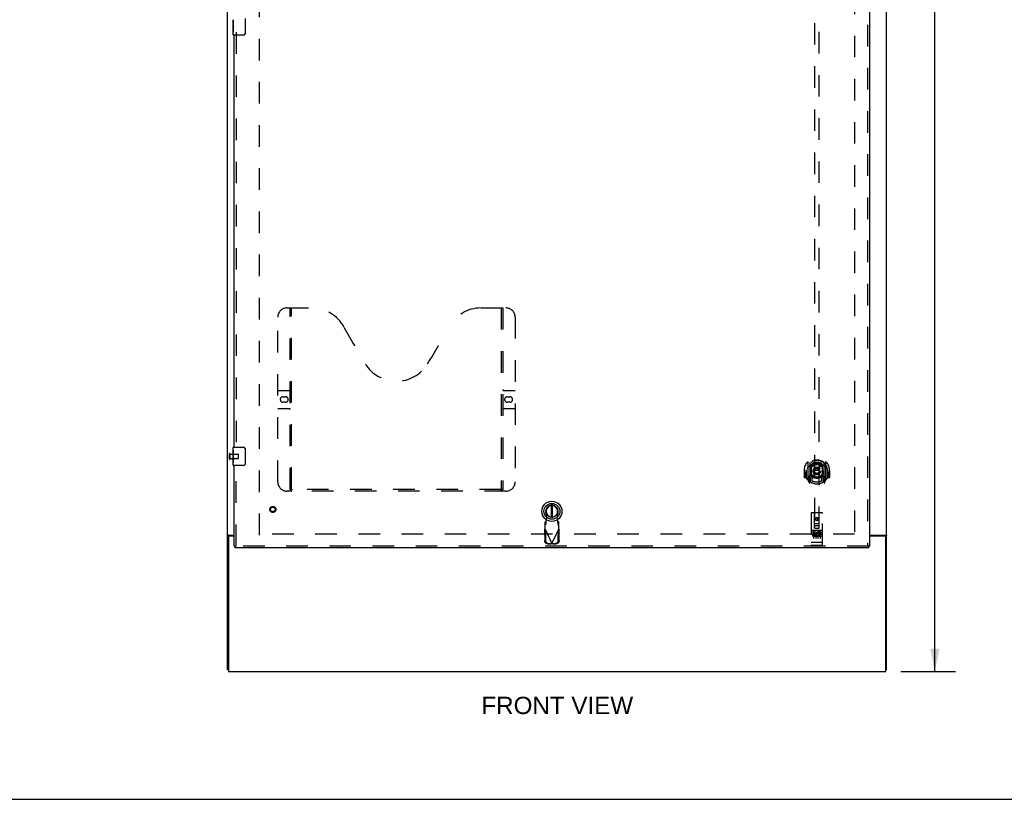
# Model space of a CAD drawing. Header units: inches. Extents: x 0 to 214, y 0 to 139.
# Tile 2 of 21: x 54 to 108, y 0 to 43. Entities that reach past the tile are written whole.
import ezdxf

# ---------------------------------------------------------------- set-up
doc = ezdxf.new("R2010")
doc.units = ezdxf.units.IN
doc.header["$LTSCALE"] = 11.781
doc.header["$MEASUREMENT"] = 0
doc.linetypes.add('HIDDEN', pattern=[0.2, 0.1, -0.1])
doc.layers.get('0').update_dxf_attribs({"linetype": 'CONTINUOUS'})
for name, color, linetype in [('DEFAULT_2', 8, 'HIDDEN'), ('DIMENSIONS', 7, 'CONTINUOUS'), ('DOOR_ASSEMBLY', 7, 'CONTINUOUS')]:
    doc.layers.add(name, color=color, linetype=linetype)
doc.styles.get("Standard").update_dxf_attribs({"font": 'arial.ttf'})
doc.dimstyles.new('DIMSTYLE_1', dxfattribs={"dimtxt": 0.945, "dimasz": 1.26, "dimexe": 0.09, "dimexo": 0.07, "dimgap": 0.0375, "dimtad": 0, "dimtih": 1, "dimtoh": 1, "dimzin": 4, "dimdsep": 46, "dimtxsty": 'Standard', "dimblk": '_FILLED', "dimblk1": '_FILLED', "dimblk2": '_FILLED', "dimcen": 0.09, "dimadec": 3, "dimazin": 1, "dimtfac": 1, "dimtdec": 3, "dimtofl": 0, "dimtmove": 0, "dimatfit": 3, "dimldrblk": '_FILLED', "dimfxl": 0, "dimtolj": 1, "dimtzin": 4, "dimarcsym": 0})

# ---------------------------------------------------------------- blocks, each defined once
blk = doc.blocks.new('_FILLED')
at = {"color": 0, "linetype": 'ByBlock'}
blk.add_solid([(0, 0), (-1, 0.2), (-1, -0.2)], dxfattribs=at)
blk = doc.blocks.new('*D9')
at = {"layer": 'DIMENSIONS', "color": 2, "linetype": 'Continuous'}
for p, q in [((101.886, 96.971), (104.882, 96.971)), ((103.748, 96.971), (103.748, 52.916)), ((103.748, 6.971), (103.748, 51.026)), ((101.886, 6.971), (104.882, 6.971))]:
    blk.add_line(p, q, dxfattribs=at)
at = {"layer": 'DIMENSIONS', "color": 2, "linetype": 'Continuous', "xscale": 1.26, "yscale": 1.26, "zscale": 1.26}
for p, rotation in [((103.748, 96.971), 90), ((103.748, 6.971), 270)]:
    blk.add_blockref('_FILLED', p, dxfattribs=dict(at, rotation=rotation))
at = {"layer": 'DIMENSIONS', "color": 2, "linetype": 'Continuous', "insert": (103.748, 52.443), "char_height": 0.945, "width": 3.30223, "attachment_point": 2, "line_spacing_factor": 0.9}
blk.add_mtext('90.00', dxfattribs=at)

msp = doc.modelspace()

# ---------------------------------------------------------------- linework, layer by layer
at = {"color": 3, "linetype": 'Continuous'}
for p, q in [((65.116, 7.075), (65.116, 96.867)), ((101.116, 7.075), (101.116, 96.867)), ((65.168, 14.307), (65.168, 6.971)), ((65.176, 14.419), (65.491, 14.419)), ((65.491, 14.367), (65.228, 14.367)), ((100.178, 14.419), (101.056, 14.419)), ((101.004, 14.367), (100.178, 14.367)), ((101.064, 6.971), (101.064, 14.307)), ((65.168, 6.971), (101.064, 6.971))]:
    msp.add_line(p, q, dxfattribs=at)
at = {"color": 7, "linetype": 'Continuous'}
for p, q in [((65.22, 14.381), (65.116, 14.381)), ((65.22, 14.366), (65.22, 14.381)), ((101.012, 14.381), (101.116, 14.381)), ((101.012, 14.381), (101.012, 14.366)), ((65.168, 7.075), (65.116, 7.075)), ((101.064, 7.075), (101.116, 7.075)), ((0, 0), (214.2, 0))]:
    msp.add_line(p, q, dxfattribs=at)
at = {"color": 3, "linetype": 'Continuous'}
for points in [[(65.176, 14.419), (65.174, 14.417), (65.171, 14.415), (65.168, 14.414), (65.165, 14.412), (65.162, 14.411), (65.158, 14.409), (65.154, 14.408), (65.151, 14.407), (65.147, 14.405), (65.143, 14.404), (65.14, 14.402), (65.136, 14.401), (65.133, 14.4), (65.13, 14.398), (65.128, 14.397), (65.125, 14.395), (65.123, 14.394), (65.121, 14.392), (65.119, 14.39), (65.118, 14.389), (65.117, 14.387), (65.117, 14.385), (65.116, 14.383), (65.116, 14.381)], [(101.056, 14.419), (101.058, 14.417), (101.061, 14.415), (101.063, 14.414), (101.067, 14.412), (101.07, 14.411), (101.074, 14.409), (101.077, 14.408), (101.085, 14.405)], [(101.085, 14.405), (101.089, 14.404), (101.092, 14.402), (101.095, 14.401), (101.099, 14.4), (101.101, 14.398), (101.104, 14.397), (101.107, 14.395), (101.109, 14.394), (101.111, 14.392), (101.112, 14.39), (101.114, 14.389), (101.115, 14.387), (101.115, 14.385), (101.116, 14.383), (101.116, 14.381)]]:
    msp.add_lwpolyline(points, dxfattribs=at)
at = {"color": 7, "linetype": 'Continuous'}
for points in [[(65.237, 14.397), (65.232, 14.395), (65.23, 14.394), (65.228, 14.392), (65.226, 14.391), (65.224, 14.389), (65.222, 14.388), (65.221, 14.386), (65.22, 14.385), (65.22, 14.383), (65.22, 14.381)], [(65.252, 14.419), (65.252, 14.417), (65.252, 14.415), (65.252, 14.413), (65.251, 14.411), (65.25, 14.409), (65.249, 14.408), (65.248, 14.406), (65.247, 14.404), (65.245, 14.403), (65.243, 14.401), (65.241, 14.4), (65.239, 14.399), (65.237, 14.397)], [(100.98, 14.419), (100.98, 14.417), (100.98, 14.415), (100.98, 14.413), (100.981, 14.411), (100.981, 14.409), (100.982, 14.408), (100.984, 14.406), (100.985, 14.404), (100.987, 14.403), (100.989, 14.401), (100.991, 14.4), (100.993, 14.399), (100.995, 14.397), (101, 14.395)], [(101, 14.395), (101.002, 14.394), (101.004, 14.392), (101.006, 14.391), (101.008, 14.389), (101.009, 14.388), (101.011, 14.386), (101.011, 14.385), (101.012, 14.383), (101.012, 14.381)]]:
    msp.add_lwpolyline(points, dxfattribs=at)
at = {"color": 3, "linetype": 'Continuous'}
for centre, start, end in [((65.228, 14.307), 90, 180), ((101.004, 14.307), 0, 90)]:
    msp.add_arc(centre, 0.06, start, end, dxfattribs=at)
at = {"layer": 'DEFAULT_2', "color": 8, "linetype": 'HIDDEN'}
for p, q in [((66.866, 14.419), (66.866, 93.523)), ((99.366, 93.523), (99.366, 14.419)), ((65.22, 18.579), (65.22, 18.863)), ((65.263, 18.579), (65.263, 18.863)), ((65.263, 18.845), (65.71, 18.845)), ((65.72, 18.607), (65.72, 18.835)), ((65.263, 18.597), (65.71, 18.597)), ((99.366, 14.471), (66.866, 14.471))]:
    msp.add_line(p, q, dxfattribs=at)
for centre, radius, start, end in [((65.241, 18.863), 0.0215, 360, 180), ((65.71, 18.835), 0.01, 360, 90), ((65.241, 18.579), 0.0215, 180, 0), ((65.71, 18.607), 0.01, 270, 0)]:
    msp.add_arc(centre, radius, start, end, dxfattribs=at)
at = {"layer": 'DOOR_ASSEMBLY', "color": 8, "linetype": 'HIDDEN'}
for p, q in [((100.074, 94.117), (100.074, 13.825)), ((97.178, 51.8), (97.178, 14.798)), ((97.428, 14.798), (97.428, 51.8)), ((65.595, 41.876), (65.595, 19.066)), ((68.365, 26.825), (69.72, 26.825)), ((68.54, 16.915), (68.54, 26.825)), ((68.62, 16.945), (68.62, 26.825)), ((78.97, 26.825), (80.325, 26.825)), ((80.07, 26.825), (80.07, 16.945)), ((80.15, 26.825), (80.15, 16.915)), ((67.865, 17.325), (67.865, 26.325)), ((80.825, 26.325), (80.825, 17.325)), ((67.865, 22.325), (68.5, 22.325)), ((80.19, 22.325), (80.825, 22.325)), ((68.151, 21.975), (68.288, 21.975)), ((68.288, 21.675), (68.151, 21.675)), ((80.401, 21.975), (80.538, 21.975)), ((80.538, 21.675), (80.401, 21.675)), ((68.5, 21.325), (67.865, 21.325)), ((80.825, 21.325), (80.19, 21.325)), ((65.595, 13.825), (65.595, 18.376)), ((96.803, 18.426), (96.803, 17.458)), ((96.921, 18.372), (96.921, 17.356)), ((96.928, 18.347), (96.928, 17.344)), ((97.028, 18.307), (97.028, 18.205)), ((97.578, 18.205), (97.578, 18.307)), ((97.678, 18.347), (97.678, 17.344)), ((97.686, 18.372), (97.686, 17.356)), ((97.803, 17.458), (97.803, 18.426)), ((96.618, 17.942), (96.603, 17.942)), ((96.603, 17.942), (96.603, 17.569)), ((96.721, 17.942), (96.736, 17.942)), ((96.721, 17.942), (96.721, 17.554)), ((96.728, 17.989), (96.729, 17.991)), ((96.728, 17.531), (96.728, 17.989)), ((97.021, 17.624), (97.021, 18.255)), ((97.14, 17.598), (97.171, 17.942)), ((97.141, 18.281), (97.171, 17.942)), ((97.436, 17.942), (97.171, 17.942)), ((97.466, 18.281), (97.436, 17.942)), ((97.467, 17.598), (97.436, 17.942)), ((97.586, 18.255), (97.586, 17.624)), ((97.886, 17.942), (97.871, 17.942)), ((97.878, 17.989), (97.878, 17.991)), ((97.878, 17.531), (97.878, 17.989)), ((97.886, 17.942), (97.886, 17.554)), ((98.003, 17.942), (97.988, 17.942)), ((98.003, 17.942), (98.003, 17.569)), ((96.721, 17.554), (96.618, 17.554)), ((96.721, 17.554), (96.729, 17.569)), ((96.808, 17.448), (96.878, 17.272)), ((96.921, 17.613), (96.861, 17.613)), ((96.861, 17.613), (96.861, 17.463)), ((96.861, 17.463), (96.928, 17.463)), ((96.899, 17.517), (96.869, 17.471)), ((96.899, 17.352), (96.904, 17.349)), ((96.907, 17.275), (96.921, 17.356)), ((96.998, 17.294), (96.928, 17.403)), ((96.931, 17.576), (96.931, 17.369)), ((97.021, 17.614), (96.948, 17.614)), ((97.017, 17.596), (96.951, 17.596)), ((97.028, 17.643), (97.028, 17.391)), ((97.578, 17.391), (97.578, 17.643)), ((97.658, 17.614), (97.586, 17.614)), ((97.656, 17.596), (97.59, 17.596)), ((97.678, 17.403), (97.608, 17.294)), ((97.676, 17.369), (97.676, 17.576)), ((97.678, 17.463), (97.746, 17.463)), ((97.746, 17.613), (97.686, 17.613)), ((97.686, 17.356), (97.7, 17.275)), ((97.707, 17.352), (97.707, 17.352)), ((97.707, 17.352), (97.707, 17.352)), ((97.707, 17.352), (97.707, 17.352)), ((97.738, 17.471), (97.708, 17.517)), ((97.729, 17.272), (97.799, 17.448)), ((97.746, 17.463), (97.746, 17.613)), ((97.878, 17.569), (97.886, 17.554)), ((97.988, 17.554), (97.886, 17.554)), ((80.325, 16.825), (68.365, 16.825)), ((80.066, 16.905), (68.624, 16.905)), ((82.559, 15.366), (82.505, 15.661)), ((83.164, 15.661), (83.11, 15.366)), ((96.991, 15.608), (96.991, 13.883)), ((97.586, 15.638), (97.021, 15.638)), ((97.177, 14.798), (97.173, 15.608)), ((97.43, 14.798), (97.433, 15.608)), ((97.616, 13.883), (97.616, 15.608)), ((82.507, 15.165), (82.461, 15.124)), ((82.461, 14.75), (82.461, 15.124)), ((82.507, 15.01), (82.507, 15.165)), ((82.521, 15.169), (82.559, 15.366)), ((83.11, 15.366), (83.148, 15.169)), ((83.209, 15.124), (83.163, 15.165)), ((83.163, 15.165), (83.163, 15.01)), ((83.209, 14.75), (83.209, 15.124)), ((97.303, 15.371), (97.241, 15.334)), ((97.241, 15.334), (97.251, 15.329)), ((97.241, 15.334), (97.241, 15.262)), ((97.241, 15.262), (97.251, 15.268)), ((97.241, 15.262), (97.303, 15.226)), ((97.303, 15.359), (97.251, 15.329)), ((97.251, 15.329), (97.251, 15.268)), ((97.251, 15.268), (97.303, 15.238)), ((97.366, 15.334), (97.303, 15.371)), ((97.303, 15.371), (97.303, 15.359)), ((97.356, 15.329), (97.303, 15.359)), ((97.303, 15.238), (97.356, 15.268)), ((97.303, 15.226), (97.366, 15.262)), ((97.303, 15.226), (97.303, 15.238)), ((97.366, 15.334), (97.356, 15.329)), ((97.356, 15.268), (97.356, 15.329)), ((97.366, 15.262), (97.356, 15.268)), ((97.366, 15.262), (97.366, 15.334)), ((82.432, 14.702), (82.474, 14.722)), ((82.432, 14.702), (82.443, 14.112)), ((82.461, 14.969), (82.507, 15.01)), ((82.461, 14.75), (82.835, 13.963)), ((82.474, 14.722), (82.484, 14.131)), ((82.835, 13.963), (83.209, 14.75)), ((83.163, 15.01), (83.209, 14.969)), ((83.185, 14.131), (83.195, 14.722)), ((83.195, 14.722), (83.237, 14.702)), ((83.227, 14.112), (83.237, 14.702)), ((97.586, 14.681), (97.021, 14.681)), ((97.159, 14.559), (97.067, 14.559)), ((97.067, 14.559), (97.067, 14.517)), ((97.092, 14.665), (97.264, 14.665)), ((97.116, 14.55), (97.116, 14.244)), ((97.176, 15.048), (97.431, 15.048)), ((97.177, 14.798), (97.198, 14.798)), ((97.198, 14.798), (97.408, 14.798)), ((97.388, 14.923), (97.218, 14.923)), ((97.241, 14.55), (97.241, 14.244)), ((97.342, 14.665), (97.514, 14.665)), ((97.366, 14.55), (97.366, 14.244)), ((97.379, 14.523), (97.366, 14.505)), ((97.376, 14.549), (97.379, 14.547)), ((97.535, 14.559), (97.379, 14.559)), ((97.379, 14.559), (97.379, 14.547)), ((97.379, 14.523), (97.379, 14.346)), ((97.408, 14.798), (97.43, 14.798)), ((97.491, 14.55), (97.491, 14.244)), ((97.535, 14.559), (97.535, 14.517)), ((97.009, 14.012), (97.008, 14.012)), ((97.008, 14.012), (97.008, 14.012)), ((97.01, 14.012), (97.009, 14.012)), ((97.011, 14.012), (97.01, 14.012)), ((97.011, 14.011), (97.011, 14.012)), ((97.012, 14.011), (97.011, 14.011)), ((97.013, 14.011), (97.012, 14.011)), ((97.014, 14.011), (97.013, 14.011)), ((97.015, 14.011), (97.014, 14.011)), ((97.016, 14.011), (97.015, 14.011)), ((97.015, 14.011), (97.015, 14.011)), ((97.017, 14.011), (97.016, 14.011)), ((97.018, 14.011), (97.017, 14.011)), ((97.019, 14.011), (97.018, 14.011)), ((97.02, 14.011), (97.019, 14.011)), ((97.021, 14.011), (97.02, 14.011)), ((97.586, 14.011), (97.021, 14.011)), ((97.021, 14.011), (97.021, 14.011)), ((97.159, 14.517), (97.067, 14.517)), ((97.163, 14.473), (97.117, 14.473)), ((97.159, 14.432), (97.13, 14.432)), ((97.223, 14.388), (97.13, 14.388)), ((97.223, 14.346), (97.13, 14.346)), ((97.223, 14.388), (97.223, 14.346)), ((97.355, 14.394), (97.372, 14.355)), ((97.535, 14.346), (97.379, 14.346)), ((97.535, 14.517), (97.422, 14.517)), ((97.422, 14.517), (97.422, 14.473)), ((97.514, 14.473), (97.422, 14.473)), ((97.514, 14.431), (97.422, 14.431)), ((97.422, 14.431), (97.422, 14.388)), ((97.535, 14.388), (97.422, 14.388)), ((97.514, 14.473), (97.514, 14.431)), ((97.535, 14.388), (97.535, 14.346)), ((97.586, 14.011), (97.587, 14.011)), ((97.587, 14.011), (97.588, 14.011)), ((97.588, 14.011), (97.589, 14.011)), ((97.589, 14.011), (97.59, 14.011)), ((97.59, 14.011), (97.591, 14.011)), ((97.591, 14.011), (97.592, 14.011)), ((97.591, 14.011), (97.591, 14.011)), ((97.592, 14.011), (97.593, 14.011)), ((97.593, 14.011), (97.594, 14.011)), ((97.594, 14.011), (97.595, 14.011)), ((97.595, 14.011), (97.596, 14.012)), ((97.595, 14.011), (97.595, 14.011)), ((97.596, 14.012), (97.597, 14.012)), ((97.597, 14.012), (97.598, 14.012)), ((97.598, 14.012), (97.599, 14.012)), ((97.599, 14.012), (97.6, 14.012)), ((97.599, 14.012), (97.599, 14.012)), ((100.136, 13.825), (65.533, 13.825)), ((82.597, 13.953), (82.79, 13.949)), ((82.639, 13.972), (82.832, 13.969)), ((82.832, 13.969), (82.79, 13.949)), ((82.835, 13.963), (82.812, 13.956)), ((82.85, 13.958), (82.835, 13.963)), ((82.838, 13.969), (83.031, 13.972)), ((82.879, 13.949), (82.838, 13.969)), ((82.865, 13.954), (82.85, 13.958)), ((82.879, 13.949), (82.865, 13.954)), ((82.879, 13.949), (83.072, 13.953)), ((97.586, 13.853), (97.021, 13.853))]:
    msp.add_line(p, q, dxfattribs=at)
at = {"layer": 'DOOR_ASSEMBLY', "color": 3, "linetype": 'Continuous'}
for p, q in [((100.178, 94.117), (100.178, 13.825)), ((65.491, 19.221), (65.491, 41.721)), ((65.491, 13.825), (65.491, 18.221)), ((100.136, 13.721), (65.533, 13.721))]:
    msp.add_line(p, q, dxfattribs=at)
at = {"layer": 'DOOR_ASSEMBLY', "color": 7, "linetype": 'Continuous'}
for p, q in [((65.431, 42.302), (65.431, 42.559)), ((65.437, 42.504), (65.431, 42.504)), ((66.086, 42.621), (66.086, 41.821)), ((65.431, 42.336), (65.438, 42.336)), ((65.431, 41.736), (65.431, 42.299)), ((65.432, 42.273), (65.431, 42.273)), ((65.431, 42.141), (65.437, 42.141)), ((65.431, 42.105), (65.438, 42.105)), ((65.431, 42.042), (65.438, 42.042)), ((65.432, 42.275), (65.434, 42.253)), ((65.438, 42.336), (65.438, 42.472)), ((65.438, 41.875), (65.438, 42.105)), ((65.431, 41.875), (65.438, 41.875)), ((65.986, 41.721), (65.446, 41.721)), ((65.431, 19.06), (65.431, 19.206)), ((65.431, 18.802), (65.431, 19.059)), ((65.437, 19.004), (65.431, 19.004)), ((65.431, 18.836), (65.438, 18.836)), ((65.438, 18.836), (65.438, 18.972)), ((65.446, 19.221), (65.986, 19.221)), ((66.086, 19.121), (66.086, 18.321)), ((65.431, 18.236), (65.431, 18.799)), ((65.432, 18.773), (65.431, 18.773)), ((65.431, 18.641), (65.437, 18.641)), ((65.431, 18.605), (65.438, 18.605)), ((65.431, 18.542), (65.438, 18.542)), ((65.431, 18.375), (65.438, 18.375)), ((65.432, 18.775), (65.434, 18.753)), ((65.438, 18.375), (65.438, 18.605)), ((65.986, 18.221), (65.446, 18.221)), ((82.795, 16.033), (82.795, 15.408)), ((82.874, 15.408), (82.874, 16.033)), ((65.491, 13.825), (65.533, 13.825)), ((65.533, 13.721), (65.533, 13.825)), ((100.178, 13.825), (100.136, 13.825)), ((100.136, 13.721), (100.136, 13.825))]:
    msp.add_line(p, q, dxfattribs=at)
for points in [[(65.431, 42.56), (65.431, 42.556), (65.431, 42.552), (65.432, 42.546), (65.434, 42.533)], [(65.434, 42.533), (65.435, 42.525), (65.435, 42.517), (65.436, 42.509)], [(65.436, 42.509), (65.437, 42.5), (65.437, 42.491), (65.438, 42.481), (65.438, 42.472)], [(65.431, 42.302), (65.431, 42.294), (65.432, 42.285), (65.432, 42.275)], [(65.434, 42.253), (65.435, 42.241), (65.436, 42.229), (65.437, 42.217), (65.437, 42.204), (65.438, 42.191), (65.438, 42.179), (65.438, 42.166), (65.437, 42.153), (65.437, 42.14), (65.436, 42.128), (65.435, 42.116)], [(66.086, 41.821), (66.086, 41.814), (66.085, 41.808), (66.084, 41.802), (66.083, 41.796), (66.081, 41.79), (66.079, 41.784)], [(65.431, 19.06), (65.431, 19.056), (65.431, 19.052), (65.432, 19.046), (65.434, 19.033)], [(65.434, 19.033), (65.435, 19.025), (65.435, 19.017), (65.436, 19.009)], [(65.436, 19.009), (65.437, 19), (65.437, 18.991), (65.438, 18.981), (65.438, 18.972)], [(66.079, 19.157), (66.081, 19.151), (66.083, 19.145), (66.084, 19.139), (66.085, 19.133), (66.086, 19.127), (66.086, 19.121)], [(65.431, 18.802), (65.431, 18.794), (65.432, 18.785), (65.432, 18.775)], [(65.434, 18.753), (65.435, 18.741), (65.436, 18.729), (65.437, 18.717), (65.437, 18.704), (65.438, 18.691), (65.438, 18.679), (65.438, 18.666), (65.437, 18.653), (65.437, 18.64), (65.436, 18.628), (65.435, 18.616)], [(66.086, 18.321), (66.086, 18.314), (66.085, 18.308), (66.084, 18.302), (66.083, 18.296), (66.081, 18.29), (66.079, 18.284)]]:
    msp.add_lwpolyline(points, dxfattribs=at)
at = {"layer": 'DOOR_ASSEMBLY', "color": 8, "linetype": 'HIDDEN'}
for points in [[(96.758, 18.381), (96.759, 18.382), (96.759, 18.383), (96.76, 18.383), (96.761, 18.384), (96.762, 18.385), (96.762, 18.386), (96.763, 18.387), (96.764, 18.387), (96.765, 18.388), (96.765, 18.389), (96.766, 18.39), (96.767, 18.39), (96.768, 18.391), (96.768, 18.392), (96.769, 18.392), (96.77, 18.393), (96.771, 18.394), (96.772, 18.394), (96.773, 18.395), (96.773, 18.396), (96.774, 18.396), (96.775, 18.397), (96.776, 18.397), (96.777, 18.398), (96.778, 18.398), (96.779, 18.399), (96.779, 18.399), (96.78, 18.4), (96.781, 18.4), (96.782, 18.401), (96.783, 18.401), (96.784, 18.402), (96.785, 18.402), (96.786, 18.403)], [(97.115, 18.299), (97.121, 18.3), (97.126, 18.302), (97.132, 18.303), (97.137, 18.305), (97.143, 18.306), (97.148, 18.307), (97.153, 18.308), (97.159, 18.31), (97.164, 18.311), (97.17, 18.312), (97.175, 18.313), (97.181, 18.314), (97.186, 18.315), (97.192, 18.316), (97.197, 18.317), (97.203, 18.317), (97.209, 18.318), (97.214, 18.319), (97.22, 18.32), (97.225, 18.32), (97.231, 18.321), (97.236, 18.321), (97.242, 18.322), (97.248, 18.322), (97.253, 18.323), (97.259, 18.323), (97.264, 18.323), (97.27, 18.324), (97.275, 18.324), (97.281, 18.324), (97.287, 18.324), (97.292, 18.324), (97.298, 18.325), (97.303, 18.325), (97.309, 18.325), (97.315, 18.324), (97.32, 18.324), (97.326, 18.324), (97.331, 18.324), (97.337, 18.324), (97.343, 18.323), (97.348, 18.323), (97.354, 18.323), (97.359, 18.322), (97.365, 18.322), (97.37, 18.321), (97.376, 18.321), (97.382, 18.32), (97.387, 18.32), (97.393, 18.319), (97.398, 18.318), (97.404, 18.317), (97.409, 18.317), (97.415, 18.316), (97.42, 18.315), (97.426, 18.314), (97.431, 18.313), (97.437, 18.312), (97.442, 18.311), (97.448, 18.31), (97.453, 18.308), (97.459, 18.307), (97.464, 18.306), (97.47, 18.305), (97.475, 18.303), (97.481, 18.302), (97.486, 18.3), (97.491, 18.299)], [(97.821, 18.403), (97.822, 18.402), (97.823, 18.402), (97.824, 18.401), (97.825, 18.401), (97.826, 18.4), (97.827, 18.4), (97.827, 18.399), (97.828, 18.399), (97.829, 18.398), (97.83, 18.398), (97.831, 18.397), (97.832, 18.397), (97.833, 18.396), (97.833, 18.396), (97.834, 18.395), (97.835, 18.394), (97.836, 18.394), (97.837, 18.393), (97.838, 18.392), (97.838, 18.392), (97.839, 18.391), (97.84, 18.39), (97.841, 18.39), (97.842, 18.389), (97.842, 18.388), (97.843, 18.387), (97.844, 18.387), (97.845, 18.386), (97.845, 18.385), (97.846, 18.384), (97.847, 18.383), (97.847, 18.383), (97.848, 18.382), (97.849, 18.381)], [(96.849, 18.157), (96.848, 18.156), (96.846, 18.154), (96.845, 18.153), (96.843, 18.152), (96.841, 18.15), (96.84, 18.148), (96.838, 18.147), (96.836, 18.145), (96.834, 18.143), (96.833, 18.141), (96.831, 18.139), (96.829, 18.137), (96.827, 18.135), (96.825, 18.133), (96.823, 18.131), (96.821, 18.129), (96.819, 18.126), (96.817, 18.124), (96.815, 18.121), (96.813, 18.118), (96.811, 18.115), (96.808, 18.112), (96.806, 18.109), (96.804, 18.106), (96.801, 18.103), (96.799, 18.099), (96.796, 18.096), (96.794, 18.092), (96.791, 18.088), (96.788, 18.084), (96.786, 18.08), (96.783, 18.075), (96.78, 18.071), (96.777, 18.066), (96.774, 18.061), (96.771, 18.055)], [(97.836, 18.055), (97.833, 18.061), (97.83, 18.066), (97.827, 18.071), (97.824, 18.075), (97.821, 18.08), (97.818, 18.084), (97.816, 18.088), (97.813, 18.092), (97.811, 18.096), (97.808, 18.099), (97.806, 18.103), (97.803, 18.106), (97.801, 18.109), (97.799, 18.112), (97.796, 18.115), (97.794, 18.118), (97.792, 18.121), (97.79, 18.124), (97.788, 18.126), (97.786, 18.129), (97.784, 18.131), (97.782, 18.133), (97.78, 18.135), (97.778, 18.137), (97.776, 18.139), (97.774, 18.141), (97.772, 18.143), (97.771, 18.145), (97.769, 18.147), (97.767, 18.148), (97.766, 18.15), (97.764, 18.152), (97.762, 18.153), (97.761, 18.154), (97.759, 18.156), (97.758, 18.157)], [(96.786, 17.481), (96.785, 17.482), (96.784, 17.482), (96.783, 17.483), (96.782, 17.483), (96.781, 17.484), (96.78, 17.484), (96.779, 17.485), (96.779, 17.485), (96.778, 17.486), (96.777, 17.486), (96.776, 17.487), (96.775, 17.487), (96.774, 17.488), (96.773, 17.489), (96.773, 17.489), (96.772, 17.49), (96.771, 17.49), (96.77, 17.491), (96.769, 17.492), (96.768, 17.492), (96.768, 17.493), (96.767, 17.494), (96.766, 17.495), (96.765, 17.495), (96.765, 17.496), (96.764, 17.497), (96.763, 17.498), (96.762, 17.498), (96.762, 17.499), (96.761, 17.5), (96.76, 17.501), (96.759, 17.502), (96.759, 17.502), (96.758, 17.503)], [(97.849, 17.503), (97.848, 17.502), (97.847, 17.502), (97.847, 17.501), (97.846, 17.5), (97.845, 17.499), (97.845, 17.498), (97.844, 17.498), (97.843, 17.497), (97.842, 17.496), (97.842, 17.495), (97.841, 17.495), (97.84, 17.494), (97.839, 17.493), (97.838, 17.492), (97.838, 17.492), (97.837, 17.491), (97.836, 17.49), (97.835, 17.49), (97.834, 17.489), (97.833, 17.489), (97.833, 17.488), (97.832, 17.487), (97.831, 17.487), (97.83, 17.486), (97.829, 17.486), (97.828, 17.485), (97.827, 17.485), (97.827, 17.484), (97.826, 17.484), (97.825, 17.483), (97.824, 17.483), (97.823, 17.482), (97.822, 17.482), (97.821, 17.481)], [(68.53, 16.945), (68.546, 16.934), (68.562, 16.924), (68.578, 16.916), (68.593, 16.91), (68.609, 16.906), (68.624, 16.905)], [(80.066, 16.905), (80.081, 16.906), (80.096, 16.91), (80.112, 16.916), (80.128, 16.924), (80.144, 16.934), (80.16, 16.945)], [(82.507, 15.01), (82.508, 15.014), (82.509, 15.019), (82.51, 15.026), (82.511, 15.034), (82.512, 15.043), (82.513, 15.054), (82.514, 15.066), (82.515, 15.078), (82.516, 15.092), (82.517, 15.107), (82.518, 15.122), (82.519, 15.137), (82.521, 15.169)], [(82.521, 15.169), (82.519, 15.168), (82.516, 15.168), (82.514, 15.167), (82.512, 15.166), (82.509, 15.166), (82.507, 15.165)], [(83.163, 15.165), (83.16, 15.166), (83.158, 15.166), (83.155, 15.167), (83.153, 15.168), (83.151, 15.168), (83.148, 15.169)], [(83.148, 15.169), (83.149, 15.153), (83.151, 15.122)], [(83.151, 15.122), (83.152, 15.107), (83.153, 15.092), (83.154, 15.078), (83.155, 15.066), (83.156, 15.054), (83.157, 15.043), (83.158, 15.034), (83.159, 15.026), (83.161, 15.019), (83.162, 15.014), (83.163, 15.01)], [(82.432, 14.702), (82.437, 14.71), (82.442, 14.718), (82.446, 14.726)], [(82.446, 14.726), (82.456, 14.742), (82.461, 14.75)], [(83.209, 14.75), (83.218, 14.734), (83.223, 14.726), (83.228, 14.718), (83.232, 14.71), (83.237, 14.702)], [(97.086, 14.664), (97.086, 14.664), (97.086, 14.664), (97.086, 14.664), (97.086, 14.664), (97.086, 14.664), (97.086, 14.664), (97.087, 14.664), (97.087, 14.664), (97.087, 14.664), (97.087, 14.664), (97.087, 14.664), (97.087, 14.664), (97.087, 14.664), (97.087, 14.664), (97.087, 14.664), (97.088, 14.665), (97.088, 14.665), (97.088, 14.665), (97.088, 14.665), (97.088, 14.665), (97.088, 14.665), (97.088, 14.665), (97.088, 14.665), (97.089, 14.665), (97.089, 14.665), (97.089, 14.665), (97.089, 14.665), (97.089, 14.665), (97.089, 14.665), (97.09, 14.665), (97.09, 14.665), (97.09, 14.665), (97.09, 14.665), (97.09, 14.665), (97.09, 14.665), (97.091, 14.665), (97.091, 14.665), (97.091, 14.665), (97.091, 14.665), (97.091, 14.665), (97.091, 14.665), (97.092, 14.665), (97.092, 14.665), (97.092, 14.665), (97.092, 14.665)], [(97.264, 14.665), (97.265, 14.665), (97.265, 14.665), (97.265, 14.665), (97.265, 14.665), (97.265, 14.665), (97.266, 14.665), (97.266, 14.665), (97.266, 14.665), (97.266, 14.665), (97.266, 14.665), (97.266, 14.665), (97.267, 14.665), (97.267, 14.665), (97.267, 14.665), (97.267, 14.665), (97.267, 14.665), (97.267, 14.665), (97.268, 14.665), (97.268, 14.665), (97.268, 14.665), (97.268, 14.665), (97.268, 14.665), (97.268, 14.665), (97.269, 14.665), (97.269, 14.665), (97.269, 14.665), (97.269, 14.665), (97.269, 14.665), (97.269, 14.665), (97.269, 14.665), (97.269, 14.664), (97.27, 14.664), (97.27, 14.664), (97.27, 14.664), (97.27, 14.664), (97.27, 14.664), (97.27, 14.664), (97.27, 14.664), (97.27, 14.664), (97.27, 14.664), (97.27, 14.664), (97.271, 14.664), (97.271, 14.664), (97.271, 14.664), (97.271, 14.664), (97.271, 14.664)], [(97.336, 14.664), (97.336, 14.664), (97.336, 14.664), (97.336, 14.664), (97.336, 14.664), (97.336, 14.664), (97.336, 14.664), (97.337, 14.664), (97.337, 14.664), (97.337, 14.664), (97.337, 14.664), (97.337, 14.664), (97.337, 14.664), (97.337, 14.664), (97.337, 14.664), (97.337, 14.664), (97.338, 14.665), (97.338, 14.665), (97.338, 14.665), (97.338, 14.665), (97.338, 14.665), (97.338, 14.665), (97.338, 14.665), (97.338, 14.665), (97.339, 14.665), (97.339, 14.665), (97.339, 14.665), (97.339, 14.665), (97.339, 14.665), (97.339, 14.665), (97.34, 14.665), (97.34, 14.665), (97.34, 14.665), (97.34, 14.665), (97.34, 14.665), (97.34, 14.665), (97.341, 14.665), (97.341, 14.665), (97.341, 14.665), (97.341, 14.665), (97.341, 14.665), (97.341, 14.665), (97.342, 14.665), (97.342, 14.665), (97.342, 14.665), (97.342, 14.665)], [(97.514, 14.665), (97.515, 14.665), (97.515, 14.665), (97.515, 14.665), (97.515, 14.665), (97.515, 14.665), (97.516, 14.665), (97.516, 14.665), (97.516, 14.665), (97.516, 14.665), (97.516, 14.665), (97.516, 14.665), (97.517, 14.665), (97.517, 14.665), (97.517, 14.665), (97.517, 14.665), (97.517, 14.665), (97.517, 14.665), (97.518, 14.665), (97.518, 14.665), (97.518, 14.665), (97.518, 14.665), (97.518, 14.665), (97.518, 14.665), (97.519, 14.665), (97.519, 14.665), (97.519, 14.665), (97.519, 14.665), (97.519, 14.665), (97.519, 14.665), (97.519, 14.665), (97.519, 14.664), (97.52, 14.664), (97.52, 14.664), (97.52, 14.664), (97.52, 14.664), (97.52, 14.664), (97.52, 14.664), (97.52, 14.664), (97.52, 14.664), (97.52, 14.664), (97.52, 14.664), (97.521, 14.664), (97.521, 14.664), (97.521, 14.664), (97.521, 14.664), (97.521, 14.664)], [(82.597, 13.953), (82.582, 13.954), (82.567, 13.956), (82.553, 13.96), (82.539, 13.966), (82.525, 13.972), (82.512, 13.981), (82.5, 13.99), (82.489, 14), (82.479, 14.012), (82.47, 14.024), (82.462, 14.038), (82.455, 14.052), (82.45, 14.066), (82.446, 14.081), (82.444, 14.096), (82.443, 14.112)], [(82.484, 14.131), (82.485, 14.116), (82.488, 14.101), (82.491, 14.086), (82.497, 14.071), (82.503, 14.057), (82.511, 14.044), (82.52, 14.032), (82.531, 14.02), (82.542, 14.01), (82.554, 14), (82.567, 13.992), (82.58, 13.985), (82.594, 13.98), (82.609, 13.976), (82.624, 13.974), (82.639, 13.972)], [(83.031, 13.972), (83.046, 13.974), (83.06, 13.976), (83.075, 13.98), (83.089, 13.985), (83.103, 13.992), (83.115, 14), (83.128, 14.01), (83.139, 14.02), (83.149, 14.032), (83.158, 14.044), (83.166, 14.057), (83.173, 14.071), (83.178, 14.086), (83.182, 14.101), (83.184, 14.116), (83.185, 14.131)], [(83.227, 14.112), (83.226, 14.096), (83.223, 14.081), (83.219, 14.066), (83.214, 14.052), (83.208, 14.038), (83.2, 14.024), (83.191, 14.012), (83.18, 14), (83.169, 13.99), (83.157, 13.981), (83.144, 13.972), (83.131, 13.966), (83.116, 13.96), (83.102, 13.956), (83.087, 13.954), (83.072, 13.953)], [(97.008, 14.012), (97.007, 14.012), (97.006, 14.012), (97.006, 14.012), (97.006, 14.012), (97.005, 14.012), (97.005, 14.012), (97.005, 14.012), (97.004, 14.012), (97.004, 14.012), (97.004, 14.012), (97.003, 14.013), (97.003, 14.013), (97.003, 14.013), (97.002, 14.013), (97.002, 14.013), (97.002, 14.013), (97.001, 14.013), (97.001, 14.013), (97.001, 14.013), (97, 14.013), (97, 14.013), (97, 14.013), (96.999, 14.013), (96.999, 14.013), (96.999, 14.013), (96.999, 14.014), (96.998, 14.014), (96.998, 14.014), (96.998, 14.014), (96.997, 14.014), (96.997, 14.014), (96.997, 14.014), (96.997, 14.014), (96.996, 14.014), (96.996, 14.014), (96.996, 14.014), (96.996, 14.014), (96.996, 14.015), (96.995, 14.015), (96.995, 14.015), (96.995, 14.015), (96.995, 14.015), (96.994, 14.015), (96.994, 14.015), (96.994, 14.015), (96.994, 14.015), (96.994, 14.015), (96.994, 14.015), (96.993, 14.016), (96.993, 14.016), (96.993, 14.016), (96.993, 14.016), (96.993, 14.016), (96.993, 14.016), (96.992, 14.016), (96.992, 14.016), (96.992, 14.016), (96.992, 14.016), (96.992, 14.017), (96.992, 14.017), (96.992, 14.017), (96.992, 14.017), (96.992, 14.017), (96.992, 14.017), (96.991, 14.017), (96.991, 14.017), (96.991, 14.017), (96.991, 14.017), (96.991, 14.018), (96.991, 14.018), (96.991, 14.018), (96.991, 14.018), (96.991, 14.018), (96.991, 14.018), (96.991, 14.018), (96.991, 14.018), (96.991, 14.018), (96.991, 14.019)], [(97.6, 14.012), (97.6, 14.012), (97.601, 14.012), (97.601, 14.012), (97.602, 14.012), (97.602, 14.012), (97.602, 14.012), (97.603, 14.012), (97.603, 14.012), (97.603, 14.012), (97.604, 14.013), (97.604, 14.013), (97.604, 14.013), (97.605, 14.013), (97.605, 14.013), (97.605, 14.013), (97.606, 14.013), (97.606, 14.013), (97.606, 14.013), (97.607, 14.013), (97.607, 14.013), (97.607, 14.013), (97.607, 14.013), (97.608, 14.013), (97.608, 14.013), (97.608, 14.014), (97.609, 14.014), (97.609, 14.014), (97.609, 14.014), (97.609, 14.014), (97.61, 14.014), (97.61, 14.014), (97.61, 14.014), (97.61, 14.014), (97.611, 14.014), (97.611, 14.014), (97.611, 14.014), (97.611, 14.015), (97.612, 14.015), (97.612, 14.015), (97.612, 14.015), (97.612, 14.015), (97.612, 14.015), (97.613, 14.015), (97.613, 14.015), (97.613, 14.015), (97.613, 14.015), (97.613, 14.015), (97.613, 14.016), (97.614, 14.016), (97.614, 14.016), (97.614, 14.016), (97.614, 14.016), (97.614, 14.016), (97.614, 14.016), (97.615, 14.016), (97.615, 14.016), (97.615, 14.016), (97.615, 14.017), (97.615, 14.017), (97.615, 14.017), (97.615, 14.017), (97.615, 14.017), (97.615, 14.017), (97.615, 14.017), (97.616, 14.017), (97.616, 14.017), (97.616, 14.017), (97.616, 14.018), (97.616, 14.018), (97.616, 14.018), (97.616, 14.018), (97.616, 14.018), (97.616, 14.018), (97.616, 14.018), (97.616, 14.018), (97.616, 14.018), (97.616, 14.019)], [(82.812, 13.956), (82.797, 13.951), (82.79, 13.949)]]:
    msp.add_lwpolyline(points, dxfattribs=at)
for centre, radius in [((97.303, 17.924), 0.35), ((97.303, 17.924), 0.335), ((97.303, 17.924), 0.205), ((97.303, 17.924), 0.133), ((67.595, 15.825), 0.164), ((67.595, 15.825), 0.124), ((97.303, 15.298), 0.085), ((97.303, 15.298), 0.0845)]:
    msp.add_circle(centre, radius, dxfattribs=at)
at = {"layer": 'DOOR_ASSEMBLY', "color": 7, "linetype": 'Continuous'}
for radius in [0.551, 0.433, 0.329, 0.317]:
    msp.add_circle((82.835, 15.721), radius, dxfattribs=at)
for centre, radius, start, end in [((65.446, 41.736), 0.015, 180, 270), ((65.986, 41.821), 0.1, 270, 338.7946), ((65.446, 19.206), 0.015, 90, 180), ((65.986, 19.121), 0.1, 21.1999, 90), ((65.986, 18.321), 0.1, 270, 338.7946), ((65.446, 18.236), 0.015, 180, 270), ((82.835, 15.721), 0.315, 280.0787, 259.9213)]:
    msp.add_arc(centre, radius, start, end, dxfattribs=at)
at = {"layer": 'DOOR_ASSEMBLY', "color": 8, "linetype": 'HIDDEN'}
for centre, radius, start, end in [((68.365, 26.325), 0.5, 90, 180), ((69.72, 24.825), 2, 28.4813, 90), ((78.97, 24.825), 2, 90, 151.5187), ((80.325, 26.325), 0.5, 0, 90), ((106.028, 44.523), 39.307, 208.4813, 211.8705), ((42.662, 44.523), 39.307, 328.1295, 331.5187), ((74.345, 24.825), 2, 211.8705, 328.1295), ((68.5, 22.365), 0.04, 270, 360), ((80.19, 22.365), 0.04, 180, 270), ((68.151, 21.825), 0.15, 90, 270), ((68.288, 21.825), 0.15, 270, 90), ((80.401, 21.825), 0.15, 90, 270), ((80.538, 21.825), 0.15, 270, 90), ((68.5, 21.285), 0.04, 0, 90), ((80.19, 21.285), 0.04, 90, 180), ((97.303, 17.942), 0.7, 305.5126, 234.4874), ((97.303, 17.94), 0.583, 0.2464, 179.7536), ((97.303, 17.914), 0.58, 7.6622, 172.3378), ((96.818, 18.426), 0.015, 135.0748, 180), ((97.303, 17.625), 0.7, 49.529, 130.471), ((96.936, 18.372), 0.015, 130.3587, 180), ((96.948, 18.347), 0.02, 129.3378, 179.9984), ((97.303, 17.914), 0.48, 55.0461, 124.9539), ((97.121, 18.28), 0.02, 5.0796, 105.5752), ((97.486, 18.28), 0.02, 74.4248, 174.9204), ((97.658, 18.347), 0.02, 0, 50.6594), ((97.671, 18.372), 0.015, 0, 49.6413), ((97.788, 18.426), 0.015, 0, 44.9252), ((97.303, 17.942), 0.685, 180, 213.0115), ((96.748, 17.989), 0.02, 172.3378, 180), ((97.036, 18.255), 0.015, 112.9863, 180), ((97.058, 18.205), 0.03, 180, 311.1261), ((97.303, 17.924), 0.343, 48.8739, 131.1261), ((97.548, 18.205), 0.03, 228.8739, 360), ((97.571, 18.255), 0.015, 0, 67.0137), ((97.858, 17.989), 0.02, 0, 7.6622), ((97.303, 17.942), 0.685, 326.9885, 360), ((68.365, 17.325), 0.5, 180, 270), ((80.325, 17.325), 0.5, 270, 360), ((96.618, 17.569), 0.015, 180, 270), ((96.748, 17.531), 0.02, 180, 215.2961), ((97.303, 17.924), 0.7, 215.2961, 324.7039), ((96.818, 17.458), 0.015, 180, 224.9252), ((96.873, 17.468), 0.005, 147.3208, 270), ((96.892, 17.278), 0.015, 201.8041, 350), ((97.303, 18.255), 0.7, 233.2319, 306.7681), ((96.908, 17.389), 0.02, 234.4874, 360), ((96.74, 17.618), 0.188, 327.3208, 360), ((96.911, 17.369), 0.02, 234.7457, 360), ((96.948, 17.594), 0.02, 90, 180), ((96.948, 17.344), 0.02, 180, 238.5295), ((96.951, 17.576), 0.02, 90, 180), ((97.017, 17.576), 0.02, 66.536, 90), ((97.036, 17.624), 0.015, 180, 247.0137), ((97.303, 18.237), 0.7, 246.536, 293.464), ((97.058, 17.643), 0.03, 48.8739, 180), ((97.303, 17.924), 0.6, 242.7204, 297.2796), ((97.303, 17.924), 0.343, 228.8739, 311.1261), ((97.12, 17.6), 0.02, 254.3869, 354.9204), ((97.486, 17.6), 0.02, 185.0796, 285.6131), ((97.548, 17.643), 0.03, 0, 131.1261), ((97.571, 17.624), 0.015, 292.9863, 360), ((97.59, 17.576), 0.02, 90, 113.464), ((97.656, 17.576), 0.02, 0, 90), ((97.658, 17.594), 0.02, 0, 90), ((97.658, 17.344), 0.02, 301.4688, 359.9992), ((97.696, 17.369), 0.02, 180, 305.2543), ((97.866, 17.618), 0.188, 180, 212.6792), ((97.698, 17.389), 0.02, 180, 305.5126), ((97.715, 17.278), 0.015, 190, 338.1959), ((97.733, 17.468), 0.005, 270, 32.6792), ((97.788, 17.458), 0.015, 315.0748, 360), ((97.858, 17.531), 0.02, 324.7039, 360), ((97.988, 17.569), 0.015, 270, 360), ((68.63, 16.915), 0.09, 180, 270), ((68.66, 16.945), 0.04, 180, 270), ((80.03, 16.945), 0.04, 270, 360), ((80.06, 16.915), 0.09, 270, 360), ((82.835, 15.721), 0.335, 349.673, 190.327), ((97.021, 15.608), 0.03, 90, 180), ((97.143, 15.608), 0.03, 0, 90), ((97.463, 15.608), 0.03, 90, 180), ((97.586, 15.608), 0.03, 0, 90), ((97.021, 14.711), 0.03, 180, 270), ((97.159, 14.496), 0.0635, 270, 90), ((97.218, 14.883), 0.04, 90, 180), ((97.218, 14.838), 0.04, 180, 270), ((97.329, 14.453), 0.107, 64.2636, 293.4027), ((97.388, 14.883), 0.04, 0, 90), ((97.388, 14.838), 0.04, 270, 360), ((97.586, 14.711), 0.03, 270, 360), ((97.13, 14.41), 0.0644, 102.2995, 270.0775), ((97.13, 14.41), 0.0219, 89.9011, 270), ((97.159, 14.495), 0.0219, 280.307, 90), ((97.329, 14.453), 0.0639, 54.8895, 293.4026), ((97.021, 13.883), 0.03, 180, 270), ((97.586, 13.883), 0.03, 270, 360)]:
    msp.add_arc(centre, radius, start, end, dxfattribs=at)
at = {"layer": 'DOOR_ASSEMBLY', "color": 7, "linetype": 'Continuous'}
for centre, start_param, end_param in [((65.694, 42.137), 3.141593, 3.321581), ((65.694, 18.637), -3.141593, -2.961605)]:
    msp.add_ellipse(centre, major_axis=(0.263, 0), ratio=0.432808, start_param=start_param, end_param=end_param, dxfattribs=at)

# ---------------------------------------------------------------- texts
at = {"layer": 'DIMENSIONS', "color": 2, "linetype": 'Continuous', "insert": (83.128, 5.597), "char_height": 0.945, "width": 8.26963, "attachment_point": 2, "line_spacing_factor": 0.9}
msp.add_mtext('FRONT VIEW', dxfattribs=at)

# ---------------------------------------------------------------- dimensions: what is measured, and where the dimension line sits
at = {"layer": 'DIMENSIONS', "color": 2, "linetype": 'Continuous'}
dim = msp.add_linear_dim(base=(103.748, 6.971), p1=(101.816, 96.971), p2=(101.816, 6.971), angle=270, dimstyle='DIMSTYLE_1', dxfattribs=at)
dim.commit()
dim.dimension.update_dxf_attribs({"geometry": '*D9', "text_midpoint": (103.744, 51.965), "dimtype": 160})

doc.saveas('drawing.dxf')
